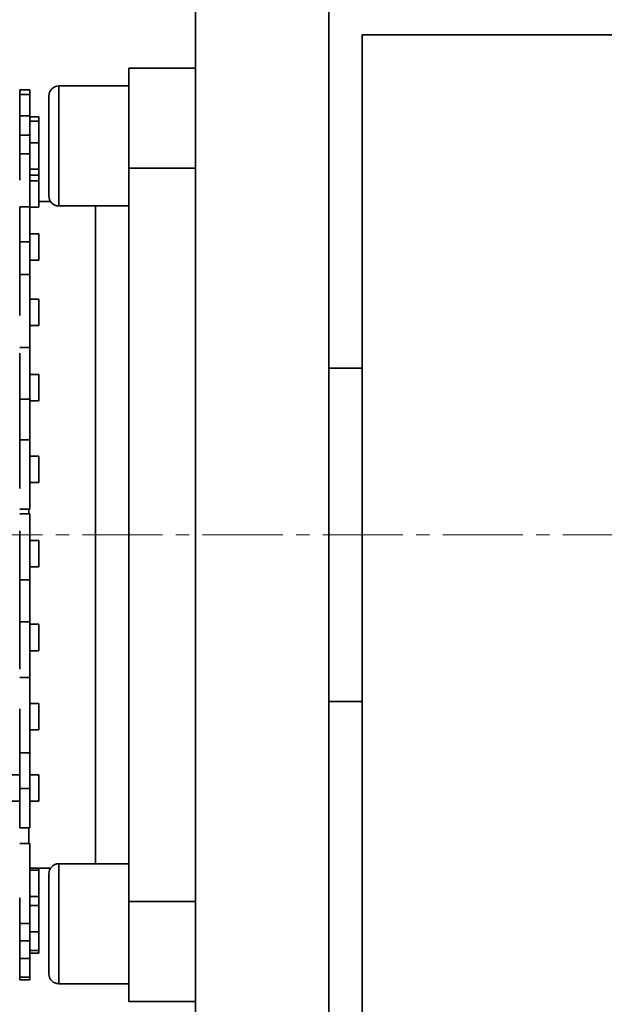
# Model space of a CAD drawing. Header units: millimetres. Extents: x 2945 to 26725, y -1082 to 16127.
# Tile 132 of 151: x 20795 to 20882, y 12262 to 12410. Entities that reach past the tile are written whole.
import ezdxf

# ---------------------------------------------------------------- set-up
doc = ezdxf.new("R2010")
doc.units = ezdxf.units.MM
doc.linetypes.add('点画线', pattern=[18, 12, -2, 2, -2])
doc.layers.get('0').update_dxf_attribs({"lineweight": 35})
for name, color, linetype, lineweight in [('中心线层', 1, '点画线', 18), ('几何体', 7, 'Continuous', 35), ('尺寸线层', 3, 'Continuous', 18)]:
    doc.layers.add(name, color=color, linetype=linetype, lineweight=lineweight)
doc.styles.add('标准', font='txt', dxfattribs={"width": 0.667})
doc.dimstyles.new('GB_尺寸', dxfattribs={"dimtxt": 3.5, "dimasz": 4, "dimexe": 2, "dimexo": 0, "dimtad": 1, "dimdsep": 46, "dimtxsty": '标准', "dimblk": '_CAXARROW', "dimcen": 0, "dimdle": 8, "dimazin": 2, "dimtfac": 0.707107, "dimtdec": 3, "dimtmove": 2, "dimatfit": 3, "dimfxl": 0, "dimfrac": 2, "dimtolj": 1, "dimarcsym": 0})

# ---------------------------------------------------------------- blocks, each defined once
blk = doc.blocks.new('*X159')
at = {"layer": '尺寸线层', "linetype": 'Continuous'}
for points in [[(20437.84, 13747.6), (20447.84, 13667.6), (20427.84, 13667.6)], [(20437.84, 10747.6), (20447.84, 10827.6), (20427.84, 10827.6)]]:
    blk.add_hatch(color=0, dxfattribs=at).paths.add_polyline_path(points, flags=0)
at = {"layer": '尺寸线层', "color": 0, "linetype": 'Continuous'}
for p, q in [((22045.93, 13747.6), (20397.84, 13747.6)), ((20437.84, 13747.6), (20437.84, 10747.6)), ((20790.93, 10747.6), (20397.84, 10747.6))]:
    blk.add_line(p, q, dxfattribs=at)
at = {"layer": '尺寸线层', "color": 0, "insert": (20390.72, 12247.6), "char_height": 70, "width": 255.1041, "attachment_point": 5, "rotation": 90, "line_spacing_factor": 1.15057, "style": '标准'}
blk.add_mtext('\\T1.1;3000', dxfattribs=at)
blk = doc.blocks.new('_CAXARROW')
blk.add_hatch(color=0).paths.add_polyline_path([(0, 0), (-1, 0.125), (-1, -0.125)], flags=0)

msp = doc.modelspace()

# ---------------------------------------------------------------- linework, layer by layer
at = {"layer": '中心线层'}
msp.add_line((23551.999, 12332.598), (20660.189, 12332.598), dxfattribs=at)
at = {"layer": '几何体'}
for p, q in [((20820.928, 12482.598), (20820.928, 12182.598)), ((20840.928, 12482.598), (20840.928, 12182.598)), ((20890.928, 12407.598), (20845.928, 12407.598)), ((20845.928, 12403.543), (20845.928, 12407.598)), ((20845.928, 12257.598), (20845.928, 12403.543)), ((20810.928, 12402.598), (20820.928, 12402.598)), ((20810.928, 12387.598), (20810.928, 12402.598)), ((20796.064, 12399.347), (20794.564, 12399.347)), ((20794.564, 12399.347), (20794.564, 12398.651)), ((20796.064, 12399.347), (20796.064, 12398.651)), ((20810.928, 12399.934), (20800.428, 12399.934)), ((20800.428, 12399.934), (20800.428, 12383.512)), ((20796.064, 12398.651), (20794.564, 12398.651)), ((20794.564, 12398.651), (20794.564, 12395.433)), ((20796.064, 12398.651), (20796.064, 12395.433)), ((20798.928, 12384.749), (20798.928, 12398.434)), ((20796.064, 12395.433), (20794.564, 12395.433)), ((20794.564, 12395.433), (20794.564, 12392.557)), ((20796.064, 12395.433), (20796.064, 12392.557)), ((20797.439, 12395.327), (20796.064, 12395.327)), ((20797.439, 12395.327), (20797.439, 12394.631)), ((20797.439, 12394.631), (20796.064, 12394.631)), ((20797.439, 12394.631), (20797.439, 12391.413)), ((20796.064, 12392.557), (20794.564, 12392.557)), ((20794.564, 12392.557), (20794.564, 12389.731)), ((20796.064, 12392.557), (20796.064, 12389.731)), ((20797.439, 12391.413), (20796.064, 12391.413)), ((20797.439, 12391.413), (20797.439, 12391.202)), ((20797.439, 12391.202), (20797.439, 12387.453)), ((20796.064, 12389.731), (20794.564, 12389.731)), ((20794.564, 12389.731), (20794.564, 12385.798)), ((20796.064, 12389.731), (20796.064, 12381.794)), ((20796.064, 12387.453), (20797.439, 12387.453)), ((20797.439, 12387.453), (20797.439, 12386.548)), ((20820.928, 12387.598), (20810.928, 12387.598)), ((20810.928, 12387.598), (20810.928, 12277.598)), ((20796.064, 12386.548), (20797.439, 12386.548)), ((20797.439, 12386.548), (20797.439, 12385.711)), ((20797.439, 12385.711), (20796.064, 12385.711)), ((20797.439, 12385.711), (20797.439, 12385.5)), ((20797.439, 12385.5), (20797.439, 12381.751)), ((20798.928, 12383.434), (20798.928, 12384.749)), ((20800.428, 12383.512), (20800.428, 12381.934)), ((20796.064, 12381.794), (20794.564, 12381.794)), ((20794.564, 12381.794), (20794.564, 12376.564)), ((20796.064, 12381.794), (20796.064, 12376.564)), ((20796.064, 12381.751), (20797.439, 12381.751)), ((20799.183, 12382.598), (20797.439, 12382.598)), ((20800.428, 12381.934), (20810.928, 12381.934)), ((20805.928, 12283.262), (20805.928, 12381.934)), ((20797.439, 12377.774), (20796.064, 12377.774)), ((20797.439, 12377.774), (20797.439, 12377.049)), ((20797.439, 12377.049), (20797.439, 12373.814)), ((20796.064, 12376.564), (20794.564, 12376.564)), ((20794.564, 12376.564), (20794.564, 12371.652)), ((20796.064, 12376.564), (20796.064, 12371.652)), ((20796.064, 12373.814), (20797.439, 12373.814)), ((20796.064, 12371.652), (20794.564, 12371.652)), ((20794.564, 12371.652), (20794.564, 12365.485)), ((20796.064, 12371.652), (20796.064, 12360.686)), ((20797.439, 12367.949), (20796.064, 12367.949)), ((20797.439, 12367.949), (20797.439, 12367.224)), ((20797.439, 12367.224), (20797.439, 12363.989)), ((20796.064, 12363.989), (20797.439, 12363.989)), ((20796.064, 12360.686), (20794.564, 12360.686)), ((20796.064, 12360.686), (20796.064, 12352.969)), ((20794.564, 12359.844), (20794.564, 12352.969)), ((20797.439, 12356.666), (20796.064, 12356.666)), ((20797.439, 12356.666), (20797.439, 12355.209)), ((20845.928, 12357.598), (20840.928, 12357.598)), ((20797.439, 12355.209), (20797.439, 12352.706)), ((20796.064, 12352.969), (20794.564, 12352.969)), ((20794.564, 12352.969), (20794.564, 12346.845)), ((20796.064, 12352.969), (20796.064, 12346.845)), ((20796.064, 12352.706), (20797.439, 12352.706)), ((20796.064, 12346.845), (20794.564, 12346.845)), ((20794.564, 12346.845), (20794.564, 12339.563)), ((20796.064, 12346.845), (20796.064, 12336.438)), ((20797.439, 12344.418), (20796.064, 12344.418)), ((20797.439, 12344.418), (20797.439, 12342.961)), ((20797.439, 12342.961), (20797.439, 12340.458)), ((20796.064, 12340.458), (20797.439, 12340.458)), ((20794.564, 12336.438), (20796.064, 12336.438)), ((20796.064, 12335.759), (20794.564, 12335.759)), ((20795.928, 12336.438), (20795.928, 12335.759)), ((20796.064, 12335.759), (20796.064, 12325.852)), ((20794.564, 12333.223), (20794.564, 12325.852)), ((20797.439, 12331.739), (20796.064, 12331.739)), ((20797.439, 12331.739), (20797.439, 12329.46)), ((20797.439, 12329.46), (20797.439, 12327.779)), ((20796.064, 12327.779), (20797.439, 12327.779)), ((20796.064, 12325.852), (20794.564, 12325.852)), ((20794.564, 12325.852), (20794.564, 12319.575)), ((20796.064, 12325.852), (20796.064, 12319.575)), ((20796.064, 12319.575), (20794.564, 12319.575)), ((20794.564, 12319.575), (20794.564, 12312.436)), ((20796.064, 12319.575), (20796.064, 12311.204)), ((20797.439, 12319.184), (20796.064, 12319.184)), ((20797.439, 12319.184), (20797.439, 12316.906)), ((20797.439, 12316.906), (20797.439, 12315.224)), ((20796.064, 12315.224), (20797.439, 12315.224)), ((20794.564, 12311.204), (20796.064, 12311.204)), ((20796.064, 12311.204), (20796.064, 12299.901)), ((20840.928, 12307.598), (20845.928, 12307.598)), ((20794.564, 12306.495), (20794.564, 12299.901)), ((20797.439, 12307.303), (20796.064, 12307.303)), ((20797.439, 12307.303), (20797.439, 12304.253)), ((20796.064, 12303.343), (20797.439, 12303.343)), ((20797.439, 12304.253), (20797.439, 12303.343)), ((20796.064, 12299.901), (20794.564, 12299.901)), ((20794.564, 12299.901), (20794.564, 12294.556)), ((20796.064, 12299.901), (20796.064, 12294.556)), ((20794.564, 12296.613), (20783.714, 12296.613)), ((20797.439, 12296.613), (20796.064, 12296.613)), ((20797.439, 12296.613), (20797.439, 12293.564)), ((20796.064, 12294.556), (20794.564, 12294.556)), ((20794.564, 12294.556), (20794.564, 12288.633)), ((20796.064, 12294.556), (20796.064, 12288.633)), ((20797.439, 12293.564), (20797.439, 12292.653)), ((20783.714, 12292.653), (20794.564, 12292.653)), ((20796.064, 12292.653), (20797.439, 12292.653)), ((20794.564, 12288.633), (20796.064, 12288.633)), ((20795.928, 12288.633), (20795.928, 12286.322)), ((20796.064, 12286.322), (20794.564, 12286.322)), ((20796.064, 12286.322), (20796.064, 12274.322)), ((20796.064, 12282.598), (20799.183, 12282.598)), ((20797.439, 12282.598), (20797.439, 12282.302)), ((20810.928, 12283.262), (20800.428, 12283.262)), ((20800.428, 12283.262), (20800.428, 12265.262)), ((20797.439, 12282.302), (20796.064, 12282.302)), ((20797.439, 12282.302), (20797.439, 12278.522)), ((20798.928, 12266.762), (20798.928, 12281.762)), ((20794.564, 12278.15), (20794.564, 12274.322)), ((20796.064, 12278.342), (20797.439, 12278.342)), ((20797.439, 12278.522), (20797.439, 12278.342)), ((20797.439, 12278.342), (20797.439, 12277.01)), ((20797.439, 12277.01), (20796.064, 12277.01)), ((20797.439, 12277.01), (20797.439, 12273.23)), ((20810.928, 12277.598), (20820.928, 12277.598)), ((20810.928, 12262.598), (20810.928, 12277.598)), ((20794.564, 12274.322), (20796.064, 12274.322)), ((20794.564, 12274.322), (20794.564, 12271.725)), ((20796.064, 12274.322), (20796.064, 12271.725)), ((20796.064, 12273.05), (20797.439, 12273.05)), ((20797.439, 12273.23), (20797.439, 12273.05)), ((20797.439, 12273.05), (20797.439, 12270.276)), ((20796.064, 12271.725), (20794.564, 12271.725)), ((20794.564, 12271.725), (20794.564, 12269.03)), ((20796.064, 12271.725), (20796.064, 12269.03)), ((20796.064, 12270.275), (20797.439, 12270.275)), ((20796.064, 12269.869), (20797.439, 12269.869)), ((20797.439, 12270.276), (20797.439, 12270.275)), ((20797.439, 12270.276), (20797.439, 12269.87)), ((20797.439, 12269.87), (20797.439, 12269.869)), ((20794.564, 12269.03), (20796.064, 12269.03)), ((20794.564, 12269.03), (20794.564, 12266.255)), ((20796.064, 12269.03), (20796.064, 12266.255)), ((20794.564, 12266.255), (20796.064, 12266.255)), ((20794.564, 12266.255), (20794.564, 12265.849)), ((20796.064, 12266.255), (20796.064, 12265.849)), ((20794.564, 12265.849), (20796.064, 12265.849)), ((20800.428, 12265.262), (20810.928, 12265.262)), ((20820.928, 12262.598), (20810.928, 12262.598))]:
    msp.add_line(p, q, dxfattribs=at)
for centre, start, end in [((20800.428, 12398.434), 90, 180), ((20800.428, 12383.434), 180, 270), ((20800.428, 12281.762), 90, 180), ((20800.428, 12266.762), 180, 270)]:
    msp.add_arc(centre, 1.5, start, end, dxfattribs=at)

# ---------------------------------------------------------------- dimensions: what is measured, and where the dimension line sits
at = {"layer": '尺寸线层'}
dim = msp.add_linear_dim(base=(20437.841, 10747.598), p1=(22045.928, 13747.598), p2=(20790.928, 10747.598), angle=270, dimstyle='GB_尺寸', override={"dimscale": 20, "dimsah": 1, "dimtfill": 1, "dimtzin": 0}, dxfattribs=at)
dim.commit()
dim.dimension.update_dxf_attribs({"geometry": '*X159', "text_midpoint": (20390.719, 12247.598), "dimtype": 160})

doc.saveas('drawing.dxf')
